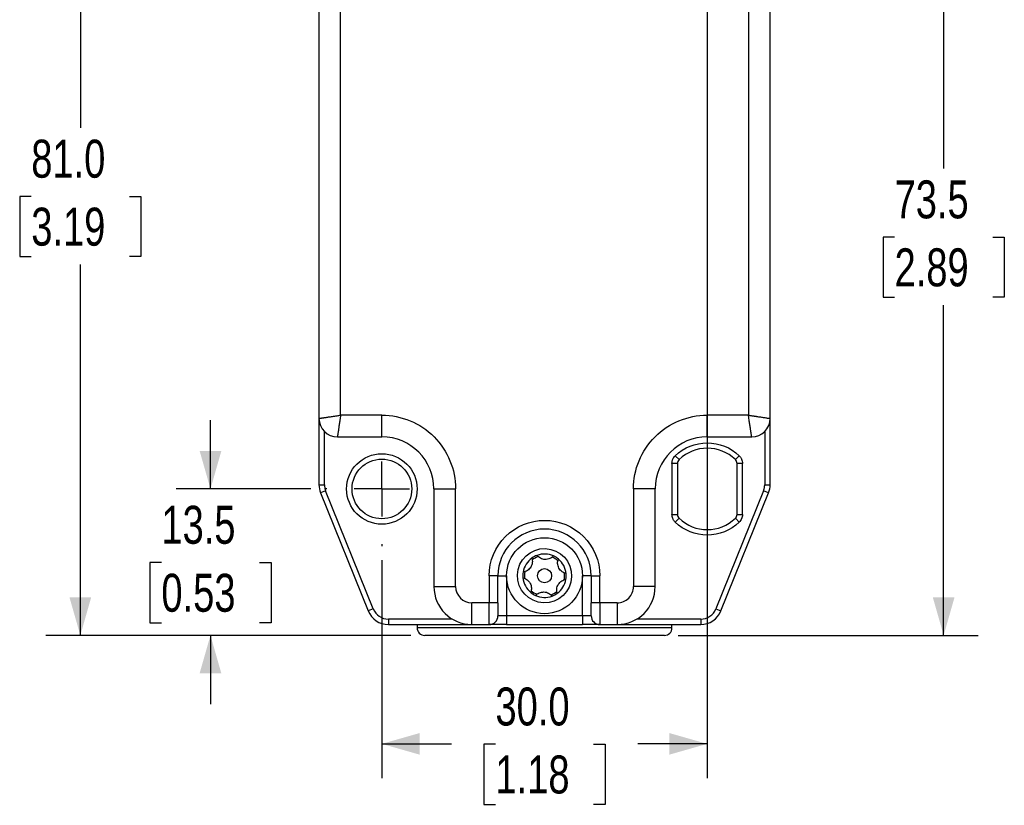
# Paper-space layout 'Catalog Drawing' of a CAD drawing. Header units: millimetres. Extents: x 99 to 325, y 44 to 251.
# Tile 1 of 12: x 99 to 190, y 57 to 130. Entities that reach past the tile are written whole.
import ezdxf

# ---------------------------------------------------------------- set-up
doc = ezdxf.new("R2010")
doc.units = ezdxf.units.MM
doc.linetypes.add('CENTERX2', pattern=[20.32, 12.7, -2.54, 2.54, -2.54])
doc.layers.add('CENTER', color=40, linetype='CENTERX2')
doc.layers.add('DIMENSIONS', color=140, linetype='Continuous')
doc.styles.add('SLDTEXTSTYLE0', font='TXT', dxfattribs={"width": 0.75})
doc.dimstyles.new('SLDDIMSTYLE0', dxfattribs={"dimtxt": 3.5, "dimasz": 3.5, "dimexe": 0, "dimexo": 0.0625, "dimgap": 0.875, "dimtad": 0, "dimtih": 1, "dimtoh": 1, "dimdec": 1, "dimrnd": 1e-09, "dimzin": 12, "dimdsep": 46, "dimtxsty": 'SLDTEXTSTYLE0', "dimsah": 1, "dimcen": 0.09, "dimadec": 0, "dimazin": 3, "dimtfac": 1, "dimtdec": 1, "dimtofl": 0, "dimtmove": 0, "dimatfit": 3, "dimfxl": 0, "dimfrac": 2, "dimtolj": 1, "dimtzin": 12, "dimarcsym": 0})
doc.dimstyles.new('SLDDIMSTYLE1', dxfattribs={"dimtxt": 3.5, "dimasz": 3.5, "dimexe": 0, "dimexo": 0.0625, "dimgap": 0.875, "dimtad": 0, "dimtih": 1, "dimtoh": 1, "dimdec": 1, "dimrnd": 1e-09, "dimzin": 12, "dimdsep": 46, "dimtxsty": 'SLDTEXTSTYLE0', "dimsah": 1, "dimcen": 0.09, "dimadec": 0, "dimazin": 3, "dimtfac": 1, "dimtdec": 1, "dimtmove": 0, "dimatfit": 0, "dimfxl": 0, "dimfrac": 2, "dimtolj": 1, "dimtzin": 12, "dimarcsym": 0})
doc.dimstyles.new('SLDDIMSTYLE2', dxfattribs={"dimtxt": 3.5, "dimasz": 3.5, "dimexe": 0, "dimexo": 0.0625, "dimgap": 0.875, "dimtad": 0, "dimtih": 1, "dimtoh": 1, "dimdec": 1, "dimrnd": 1e-09, "dimzin": 4, "dimdsep": 46, "dimtxsty": 'SLDTEXTSTYLE0', "dimsah": 1, "dimcen": 0.09, "dimadec": 0, "dimazin": 1, "dimtfac": 1, "dimtdec": 1, "dimtofl": 0, "dimtmove": 0, "dimatfit": 3, "dimfxl": 0, "dimfrac": 2, "dimtolj": 1, "dimtzin": 12, "dimarcsym": 0})

# ---------------------------------------------------------------- blocks, each defined once
blk = doc.blocks.new('_D_21')
at = {"layer": 'DIMENSIONS'}
for p, q in [((116.653, 86.323), (116.653, 92.673)), ((125.895, 86.323), (113.478, 86.323)), ((112.127, 79.547), (111.061, 79.547)), ((111.061, 79.547), (111.061, 73.99)), ((121.179, 79.547), (122.245, 79.547)), ((122.245, 79.547), (122.245, 73.99)), ((111.061, 73.99), (112.127, 73.99)), ((122.245, 73.99), (121.179, 73.99)), ((135.135, 72.823), (113.478, 72.823)), ((116.653, 72.823), (116.653, 66.473))]:
    blk.add_line(p, q, dxfattribs=at)
for points in [[(116.653, 86.323), (117.653, 89.823), (115.653, 89.823)], [(116.653, 72.823), (115.653, 69.323), (117.653, 69.323)]]:
    blk.add_solid(points, dxfattribs=at)
at = {"layer": 'DIMENSIONS', "char_height": 3.5, "attachment_point": 1, "style": 'SLDTEXTSTYLE0'}
for s, insert in [('13.5', (112.127, 84.769)), ('0.53', (112.127, 78.502))]:
    blk.add_mtext(s, dxfattribs=dict(at, insert=insert))
blk = doc.blocks.new('_D_22')
at = {"layer": 'DIMENSIONS'}
for p, q in [((130.385, 153.823), (101.478, 153.823)), ((104.653, 153.823), (104.653, 119.617)), ((100.127, 113.297), (99.061, 113.297)), ((99.061, 113.297), (99.061, 107.74)), ((109.179, 113.297), (110.245, 113.297)), ((110.245, 113.297), (110.245, 107.74)), ((99.061, 107.74), (100.127, 107.74)), ((110.245, 107.74), (109.179, 107.74)), ((104.653, 72.823), (104.653, 107.029)), ((135.135, 72.823), (101.478, 72.823))]:
    blk.add_line(p, q, dxfattribs=at)
for points in [[(104.653, 153.823), (103.653, 150.323), (105.653, 150.323)], [(104.653, 72.823), (105.653, 76.323), (103.653, 76.323)]]:
    blk.add_solid(points, dxfattribs=at)
at = {"layer": 'DIMENSIONS', "char_height": 3.5, "attachment_point": 1, "style": 'SLDTEXTSTYLE0'}
for s, insert in [('81.0', (100.127, 118.519)), ('3.19', (100.127, 112.252))]:
    blk.add_mtext(s, dxfattribs=dict(at, insert=insert))
blk = doc.blocks.new('_D_26')
at = {"layer": 'DIMENSIONS'}
for p, q in [((162.455, 139.763), (162.455, 59.647)), ((132.455, 79.763), (132.455, 59.647)), ((132.455, 62.822), (138.862, 62.822)), ((142.929, 62.795), (141.862, 62.795)), ((141.862, 62.795), (141.862, 57.239)), ((151.98, 62.795), (153.047, 62.795)), ((153.047, 62.795), (153.047, 57.239)), ((162.455, 62.822), (156.047, 62.822)), ((141.862, 57.239), (142.929, 57.239)), ((153.047, 57.239), (151.98, 57.239))]:
    blk.add_line(p, q, dxfattribs=at)
for points in [[(132.455, 62.822), (135.955, 61.822), (135.955, 63.822)], [(162.455, 62.822), (158.955, 63.822), (158.955, 61.822)]]:
    blk.add_solid(points, dxfattribs=at)
at = {"layer": 'DIMENSIONS', "char_height": 3.5, "attachment_point": 1, "style": 'SLDTEXTSTYLE0'}
for s, insert in [('30.0', (142.929, 68.017)), ('1.18', (142.929, 61.75))]:
    blk.add_mtext(s, dxfattribs=dict(at, insert=insert))
blk = doc.blocks.new('_D_27')
at = {"layer": 'DIMENSIONS'}
for p, q in [((169.015, 146.323), (187.431, 146.323)), ((184.256, 146.323), (184.256, 115.867)), ((179.731, 109.547), (178.664, 109.547)), ((178.664, 109.547), (178.664, 103.99)), ((188.782, 109.547), (189.848, 109.547)), ((189.848, 109.547), (189.848, 103.99)), ((178.664, 103.99), (179.731, 103.99)), ((189.848, 103.99), (188.782, 103.99)), ((184.256, 72.823), (184.256, 103.279)), ((159.775, 72.823), (187.431, 72.823))]:
    blk.add_line(p, q, dxfattribs=at)
for points in [[(184.256, 146.323), (183.256, 142.823), (185.256, 142.823)], [(184.256, 72.823), (185.256, 76.323), (183.256, 76.323)]]:
    blk.add_solid(points, dxfattribs=at)
at = {"layer": 'DIMENSIONS', "char_height": 3.5, "attachment_point": 1, "style": 'SLDTEXTSTYLE0'}
for s, insert in [('73.5', (179.731, 114.769)), ('2.89', (179.731, 108.502))]:
    blk.add_mtext(s, dxfattribs=dict(at, insert=insert))
blk = doc.blocks.new('SW_CENTERMARKSYMBOL_9')
at = {"layer": 'CENTER', "color": 0}
for p, q in [((0, 5.08), (0, 5.29)), ((0, 0), (0, 2.54)), ((-5.08, 0), (-5.29, 0)), ((0, 0), (-2.54, 0)), ((0, 0), (0, -2.54)), ((0, 0), (2.54, 0)), ((5.08, 0), (5.29, 0)), ((0, -5.08), (0, -5.29))]:
    blk.add_line(p, q, dxfattribs=at)

psp = doc.layouts.new('Catalog Drawing')

# ---------------------------------------------------------------- linework, layer by layer
at = {"color": 7, "linetype": 'Continuous', "lineweight": 25}
for p, q in [((126.655, 139.823), (126.655, 92.823)), ((168.255, 92.823), (168.255, 139.823)), ((128.655, 93.123), (128.655, 139.523)), ((166.255, 139.523), (166.255, 93.123)), ((126.655, 92.823), (126.655, 86.711)), ((132.455, 93.123), (128.655, 93.123)), ((132.455, 91.123), (132.455, 93.123)), ((166.255, 93.123), (162.455, 93.123)), ((162.455, 91.123), (162.455, 93.123)), ((168.255, 86.711), (168.255, 92.823)), ((128.355, 91.123), (132.455, 91.123)), ((162.455, 91.123), (166.555, 91.123)), ((159.512, 89.39), (159.858, 89.029)), ((165.051, 89.029), (165.397, 89.39)), ((159.205, 88.669), (159.205, 83.978)), ((159.705, 88.669), (159.205, 88.669)), ((159.705, 88.669), (159.705, 83.978)), ((165.205, 83.978), (165.205, 88.669)), ((165.705, 88.669), (165.205, 88.669)), ((165.705, 83.978), (165.705, 88.669)), ((126.655, 86.711), (127.155, 86.711)), ((137.255, 86.323), (137.255, 77.323)), ((137.255, 86.323), (139.255, 86.323)), ((139.255, 77.323), (139.255, 86.323)), ((155.655, 86.323), (155.655, 77.323)), ((157.655, 86.323), (155.655, 86.323)), ((157.655, 77.323), (157.655, 86.323)), ((167.755, 86.711), (168.255, 86.711)), ((127.264, 86.149), (126.8, 85.962)), ((126.8, 85.962), (131.199, 75.074)), ((131.663, 75.261), (127.264, 86.149)), ((167.645, 86.149), (163.246, 75.261)), ((163.71, 75.074), (168.109, 85.962)), ((168.109, 85.962), (167.645, 86.149)), ((159.205, 83.978), (159.705, 83.978)), ((159.858, 83.617), (159.512, 83.257)), ((165.397, 83.257), (165.051, 83.617)), ((165.205, 83.978), (165.705, 83.978)), ((142.355, 78.323), (142.355, 75.823)), ((143.155, 78.323), (142.355, 78.323)), ((143.155, 75.823), (143.155, 78.323)), ((143.155, 78.323), (143.955, 78.323)), ((143.955, 78.323), (143.955, 74.623)), ((151.755, 78.323), (150.955, 78.323)), ((150.955, 74.623), (150.955, 78.323)), ((151.755, 78.323), (151.755, 75.823)), ((151.755, 78.323), (152.555, 78.323)), ((152.555, 75.823), (152.555, 78.323)), ((137.255, 77.323), (139.255, 77.323)), ((157.655, 77.323), (155.655, 77.323)), ((142.355, 75.823), (140.755, 75.823)), ((140.755, 73.823), (140.755, 75.823)), ((143.155, 75.823), (142.355, 75.823)), ((142.355, 73.823), (142.355, 75.823)), ((152.555, 75.823), (151.755, 75.823)), ((154.155, 75.823), (152.555, 75.823)), ((152.555, 75.823), (152.555, 73.823)), ((154.155, 75.823), (154.155, 73.823)), ((131.663, 75.261), (131.199, 75.074)), ((143.955, 74.623), (143.155, 74.623)), ((143.955, 74.623), (143.955, 73.823)), ((150.955, 74.623), (143.955, 74.623)), ((150.955, 74.623), (150.955, 73.823)), ((151.755, 74.623), (150.955, 74.623)), ((163.246, 75.261), (163.71, 75.074)), ((133.054, 74.323), (133.054, 73.823)), ((133.054, 73.823), (140.755, 73.823)), ((135.705, 73.823), (135.705, 73.523)), ((140.755, 73.823), (142.355, 73.823)), ((143.955, 73.823), (150.955, 73.823)), ((152.555, 73.823), (154.155, 73.823)), ((154.155, 73.823), (161.856, 73.823)), ((159.205, 73.523), (159.205, 73.823)), ((161.856, 74.323), (161.856, 73.823))]:
    psp.add_line(p, q, dxfattribs=at)
at = {"color": 8, "linetype": 'Continuous', "lineweight": 25}
for p, q in [((127.155, 86.711), (127.155, 91.619)), ((167.755, 91.619), (167.755, 86.711)), ((138.952, 74.323), (133.054, 74.323)), ((161.856, 74.323), (155.957, 74.323)), ((159.205, 73.523), (135.705, 73.523))]:
    psp.add_line(p, q, dxfattribs=at)
at = {"color": 7, "linetype": 'Continuous', "lineweight": 25}
for centre, radius in [((132.455, 86.323), 2.75), ((147.455, 78.323), 3.5), ((147.455, 78.323), 0.65)]:
    psp.add_circle(centre, radius, dxfattribs=at)
for centre, radius, start, end in [((128.355, 92.823), 1.7, 180, 270), ((166.555, 92.823), 1.7, 270, 0), ((132.455, 86.323), 4.8, 0, 90), ((162.455, 86.323), 4.8, 90, 180), ((162.455, 86.323), 3.75, 46.18694, 133.81306), ((160.205, 88.669), 0.5, 133.81306, 180), ((164.705, 88.669), 0.5, 0, 46.18694), ((128.655, 86.711), 2, 180, 202), ((166.255, 86.711), 2, 338, 0), ((160.205, 83.978), 0.5, 180, 226.18694), ((162.455, 86.323), 3.75, 226.18694, 313.81306), ((164.705, 83.978), 0.5, 313.81306, 0), ((147.455, 78.323), 4.3, 0, 180), ((147.455, 78.323), 2, 125.70885, 170.37214), ((147.455, 78.323), 2, 110.37214, 125.70885), ((147.455, 78.323), 1.85, 108.3935, 127.68748), ((147.455, 78.323), 2, 65.70885, 110.37214), ((147.455, 78.323), 1.85, 48.3935, 67.68748), ((147.455, 78.323), 2, 50.37214, 65.70885), ((147.455, 78.323), 2, 5.70885, 50.37214), ((147.455, 78.323), 2, 170.37214, 185.70885), ((147.455, 78.323), 2, 185.70885, 230.37214), ((147.455, 78.323), 1.85, 168.3935, 187.68748), ((147.455, 78.323), 1.85, 348.3935, 7.68748), ((147.455, 78.323), 2, 350.37214, 5.70885), ((140.755, 77.323), 3.5, 180, 270), ((147.455, 78.323), 2, 305.70885, 350.37214), ((154.155, 77.323), 3.5, 270, 0), ((147.455, 78.323), 2, 230.37214, 245.70885), ((147.455, 78.323), 1.85, 228.3935, 247.68748), ((147.455, 78.323), 2, 245.70885, 290.37214), ((147.455, 78.323), 1.85, 288.3935, 307.68748), ((147.455, 78.323), 2, 290.37214, 305.70885), ((133.054, 75.823), 2, 202, 270), ((142.355, 74.623), 0.8, 270, 0), ((152.555, 74.623), 0.8, 180, 270), ((161.856, 75.823), 2, 270, 338), ((136.405, 73.523), 0.7, 180, 270), ((158.505, 73.523), 0.7, 270, 0)]:
    psp.add_arc(centre, radius, start, end, dxfattribs=at)
for points, knots in [([(126.655, 92.823), (126.655, 92.823), (126.657, 92.824), (126.672, 92.826), (126.695, 92.83), (126.729, 92.835), (126.772, 92.841), (126.825, 92.849), (126.888, 92.859), (126.962, 92.87), (127.045, 92.882), (127.137, 92.896), (127.293, 92.919), (127.543, 92.957), (127.844, 93.002), (128.12, 93.043), (128.366, 93.08), (128.552, 93.108), (128.655, 93.123)], [0, 0, 0, 0, 0.042973, 0.086402, 0.13029, 0.174644, 0.219466, 0.264762, 0.310535, 0.35679, 0.403531, 0.45076, 0.498483, 0.621764, 0.758803, 0.821485, 0.901889, 1, 1, 1, 1]), ([(128.655, 93.123), (128.648, 93.077), (128.634, 92.989), (128.615, 92.861), (128.598, 92.745), (128.582, 92.64), (128.568, 92.546), (128.555, 92.463), (128.528, 92.277), (128.488, 92.012), (128.445, 91.73), (128.415, 91.526), (128.393, 91.378), (128.376, 91.263), (128.364, 91.182), (128.356, 91.132), (128.355, 91.126), (128.355, 91.123)], [0, 0, 0, 0, 0.044253, 0.085249, 0.122988, 0.157469, 0.188692, 0.216657, 0.241364, 0.378405, 0.501714, 0.588787, 0.674218, 0.758029, 0.840245, 0.920893, 1, 1, 1, 1]), ([(132.455, 93.123), (134.258, 93.123), (135.988, 92.407), (138.538, 89.856), (139.255, 88.127), (139.255, 86.323)], [0, 0, 0, 0, 0.5, 0.5, 1, 1, 1, 1]), ([(155.655, 86.323), (155.655, 88.127), (156.371, 89.856), (158.921, 92.407), (160.651, 93.123), (162.455, 93.123)], [0, 0, 0, 0, 0.5, 0.5, 1, 1, 1, 1]), ([(166.255, 93.123), (166.301, 93.116), (166.389, 93.103), (166.517, 93.084), (166.633, 93.067), (166.738, 93.051), (166.832, 93.037), (166.915, 93.024), (167.101, 92.996), (167.366, 92.957), (167.648, 92.914), (167.852, 92.884), (168, 92.862), (168.115, 92.845), (168.196, 92.832), (168.245, 92.825), (168.252, 92.824), (168.255, 92.823)], [0, 0, 0, 0, 0.044253, 0.085249, 0.122988, 0.157469, 0.188692, 0.216657, 0.241364, 0.378405, 0.501714, 0.588787, 0.674218, 0.758029, 0.840245, 0.920893, 1, 1, 1, 1]), ([(166.555, 91.123), (166.554, 91.124), (166.554, 91.126), (166.552, 91.141), (166.548, 91.164), (166.543, 91.197), (166.537, 91.241), (166.529, 91.294), (166.519, 91.357), (166.508, 91.43), (166.496, 91.513), (166.482, 91.606), (166.459, 91.762), (166.421, 92.012), (166.376, 92.313), (166.335, 92.589), (166.298, 92.835), (166.27, 93.021), (166.255, 93.123)], [0, 0, 0, 0, 0.042973, 0.086402, 0.13029, 0.174644, 0.219466, 0.264762, 0.310535, 0.35679, 0.403531, 0.45076, 0.498483, 0.621764, 0.758803, 0.821485, 0.901889, 1, 1, 1, 1]), ([(159.512, 89.39), (160.304, 90.149), (161.358, 90.573), (163.551, 90.573), (164.606, 90.149), (165.397, 89.39)], [0, 0, 0, 0, 0.5, 0.5, 1, 1, 1, 1]), ([(129.205, 86.323), (129.205, 88.117), (130.661, 89.573), (134.248, 89.573), (135.705, 88.117), (135.705, 86.323)], [0, 0, 0, 0, 0.5, 0.5, 1, 1, 1, 1]), ([(159.205, 88.669), (159.206, 88.702), (159.207, 88.769), (159.223, 88.869), (159.248, 88.966), (159.295, 89.092), (159.374, 89.242), (159.466, 89.341), (159.512, 89.39)], [0, 0, 0, 0, 0.125158, 0.249407, 0.374027, 0.500285, 0.749412, 1, 1, 1, 1]), ([(165.397, 89.39), (165.421, 89.366), (165.468, 89.318), (165.528, 89.238), (165.582, 89.153), (165.64, 89.032), (165.693, 88.87), (165.701, 88.736), (165.705, 88.669)], [0, 0, 0, 0, 0.125158, 0.249407, 0.374027, 0.500285, 0.749412, 1, 1, 1, 1]), ([(135.705, 86.323), (135.705, 84.53), (134.248, 83.073), (130.661, 83.073), (129.205, 84.53), (129.205, 86.323)], [0, 0, 0, 0, 0.5, 0.5, 1, 1, 1, 1]), ([(167.645, 86.149), (167.659, 86.186), (167.686, 86.257), (167.717, 86.369), (167.739, 86.481), (167.752, 86.596), (167.754, 86.673), (167.755, 86.711)], [0, 0, 0, 0, 0.201194, 0.400598, 0.599402, 0.798806, 1, 1, 1, 1]), ([(159.512, 83.257), (159.489, 83.28), (159.442, 83.328), (159.381, 83.408), (159.328, 83.494), (159.269, 83.615), (159.216, 83.776), (159.208, 83.911), (159.205, 83.978)], [0, 0, 0, 0, 0.125158, 0.249407, 0.374027, 0.500285, 0.749412, 1, 1, 1, 1]), ([(165.705, 83.978), (165.704, 83.945), (165.702, 83.878), (165.686, 83.778), (165.661, 83.68), (165.614, 83.554), (165.535, 83.404), (165.443, 83.306), (165.397, 83.257)], [0, 0, 0, 0, 0.125158, 0.249407, 0.374027, 0.500285, 0.749412, 1, 1, 1, 1]), ([(142.355, 78.323), (142.355, 79.676), (142.892, 80.973), (144.805, 82.886), (146.102, 83.423), (147.455, 83.423)], [0, 0, 0, 0, 0.5, 0.5, 1, 1, 1, 1]), ([(147.455, 83.423), (148.807, 83.423), (150.104, 82.886), (152.017, 80.973), (152.555, 79.676), (152.555, 78.323)], [0, 0, 0, 0, 0.5, 0.5, 1, 1, 1, 1]), ([(165.397, 83.257), (164.606, 82.497), (163.551, 82.073), (161.358, 82.073), (160.304, 82.497), (159.512, 83.257)], [0, 0, 0, 0, 0.5, 0.5, 1, 1, 1, 1]), ([(147.369, 75.825), (145.99, 75.872), (144.909, 77.03), (145.003, 79.788), (146.161, 80.869), (147.54, 80.822)], [0, 0, 0, 0, 0.5, 0.5, 1, 1, 1, 1]), ([(147.54, 80.822), (148.919, 80.775), (150, 79.617), (149.906, 76.859), (148.748, 75.778), (147.369, 75.825)], [0, 0, 0, 0, 0.5, 0.5, 1, 1, 1, 1]), ([(146.287, 79.947), (146.329, 79.816), (146.343, 79.677), (146.311, 79.392), (146.262, 79.247), (146.104, 78.991), (145.994, 78.882), (145.752, 78.727), (145.619, 78.678), (145.483, 78.658)], [0, 0, 0, 0, 0.25, 0.25, 0.5, 0.5, 0.75, 0.75, 1, 1, 1, 1]), ([(148.277, 80.146), (148.185, 80.045), (148.071, 79.962), (147.808, 79.848), (147.658, 79.817), (147.353, 79.828), (147.207, 79.868), (146.952, 80), (146.844, 80.091), (146.758, 80.198)], [0, 0, 0, 0, 0.25, 0.25, 0.5, 0.5, 0.75, 0.75, 1, 1, 1, 1]), ([(149.445, 78.522), (149.311, 78.552), (149.182, 78.609), (148.952, 78.779), (148.85, 78.894), (148.708, 79.159), (148.669, 79.309), (148.656, 79.596), (148.68, 79.736), (148.73, 79.864)], [0, 0, 0, 0, 0.25, 0.25, 0.5, 0.5, 0.75, 0.75, 1, 1, 1, 1]), ([(145.465, 78.124), (145.599, 78.095), (145.727, 78.038), (145.958, 77.867), (146.059, 77.752), (146.201, 77.487), (146.24, 77.337), (146.254, 77.05), (146.229, 76.911), (146.179, 76.783)], [0, 0, 0, 0, 0.25, 0.25, 0.5, 0.5, 0.75, 0.75, 1, 1, 1, 1]), ([(148.622, 76.699), (148.581, 76.83), (148.566, 76.97), (148.598, 77.255), (148.647, 77.4), (148.806, 77.655), (148.916, 77.765), (149.158, 77.92), (149.29, 77.968), (149.426, 77.989)], [0, 0, 0, 0, 0.25, 0.25, 0.5, 0.5, 0.75, 0.75, 1, 1, 1, 1]), ([(154.155, 75.823), (154.552, 75.823), (154.934, 75.981), (155.497, 76.544), (155.655, 76.926), (155.655, 77.323)], [0, 0, 0, 0, 0.5, 0.5, 1, 1, 1, 1]), ([(146.632, 76.5), (146.725, 76.602), (146.838, 76.684), (147.101, 76.799), (147.251, 76.829), (147.556, 76.819), (147.703, 76.778), (147.957, 76.646), (148.065, 76.556), (148.151, 76.448)], [0, 0, 0, 0, 0.25, 0.25, 0.5, 0.5, 0.75, 0.75, 1, 1, 1, 1]), ([(131.663, 75.261), (131.775, 74.984), (131.967, 74.747), (132.463, 74.413), (132.755, 74.323), (133.054, 74.323)], [0, 0, 0, 0, 0.5, 0.5, 1, 1, 1, 1]), ([(161.856, 74.323), (162.154, 74.323), (162.447, 74.413), (162.942, 74.747), (163.134, 74.984), (163.246, 75.261)], [0, 0, 0, 0, 0.5, 0.5, 1, 1, 1, 1]), ([(147.455, 72.823), (144.524, 72.823), (141.713, 72.823), (137.569, 72.823), (136.405, 72.823), (136.405, 72.823)], [0, 0, 0, 0, 0.5, 0.5, 1, 1, 1, 1]), ([(158.505, 72.823), (158.505, 72.823), (157.34, 72.823), (153.196, 72.823), (150.385, 72.823), (147.455, 72.823)], [0, 0, 0, 0, 0.5, 0.5, 1, 1, 1, 1])]:
    psp.add_open_spline(points, degree=3, knots=knots, dxfattribs=at)
for points in [[(127.155, 86.711), (127.155, 86.519), (127.192, 86.328), (127.264, 86.149)], [(139.255, 77.323), (139.255, 76.495), (139.927, 75.823), (140.755, 75.823)], [(143.155, 75.823), (143.155, 75.161), (143.155, 74.623), (143.155, 74.623)], [(151.755, 74.623), (151.755, 74.623), (151.755, 75.161), (151.755, 75.823)], [(143.955, 73.823), (143.072, 73.823), (142.355, 73.823), (142.355, 73.823)], [(152.555, 73.823), (152.555, 73.823), (151.838, 73.823), (150.955, 73.823)]]:
    psp.add_open_spline(points, degree=3, dxfattribs=at)

# ---------------------------------------------------------------- block references
at = {"layer": 'CENTER'}
psp.add_blockref('SW_CENTERMARKSYMBOL_9', (132.455, 86.323), dxfattribs=at)

# ---------------------------------------------------------------- dimensions: what is measured, and where the dimension line sits
at = {"layer": 'DIMENSIONS'}
for base, p1, p2, dimstyle, picture, middle in [((104.653, 153.823), (136.405, 72.823), (131.655, 153.823), 'SLDDIMSTYLE2', '_D_22', (104.653, 113.323)), ((184.256, 146.323), (158.505, 72.823), (167.745, 146.323), 'SLDDIMSTYLE0', '_D_27', (184.256, 109.573)), ((116.653, 86.323), (136.405, 72.823), (127.165, 86.323), 'SLDDIMSTYLE1', '_D_21', (116.653, 79.573))]:
    dim = psp.add_linear_dim(base=base, p1=p1, p2=p2, angle=90, dimstyle=dimstyle, dxfattribs=at)
    dim.commit()
    dim.dimension.update_dxf_attribs({"geometry": picture, "text_midpoint": middle, "dimtype": 160})
dim = psp.add_linear_dim(base=(162.455, 62.822), p1=(132.455, 81.033), p2=(162.455, 141.033), dimstyle='SLDDIMSTYLE2', dxfattribs=at)
dim.commit()
dim.dimension.update_dxf_attribs({"geometry": '_D_26', "text_midpoint": (147.455, 62.822), "dimtype": 160})

doc.saveas('drawing.dxf')
